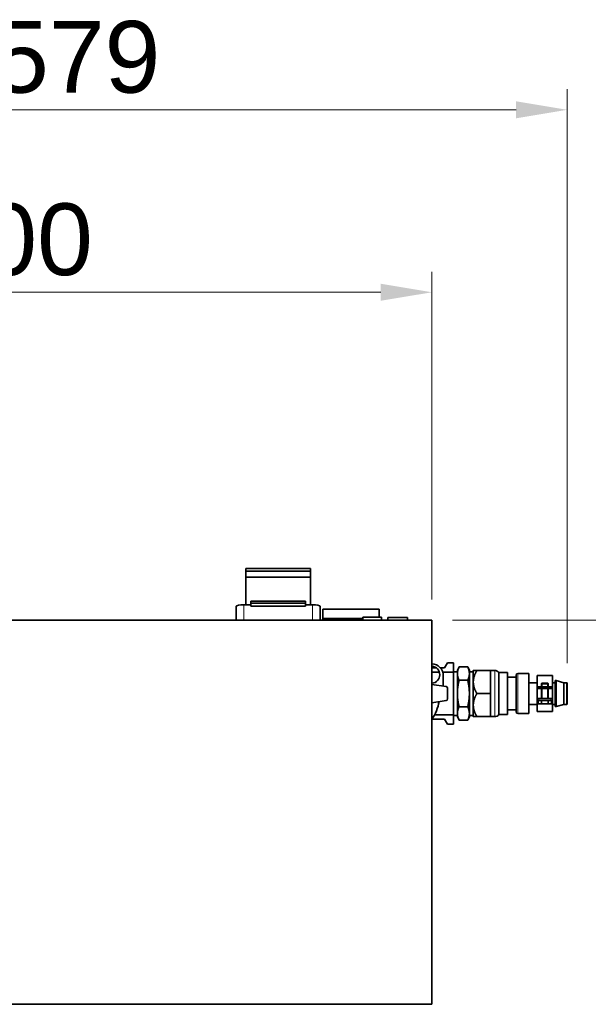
# Model space of a CAD drawing. Header units: millimetres. Extents: x 0 to 5040, y 0 to 3564.
# Tile 13 of 45: x 1608 to 1940, y 723 to 1299. Entities that reach past the tile are written whole.
import ezdxf

# ---------------------------------------------------------------- set-up
doc = ezdxf.new("R2010")
doc.units = ezdxf.units.MM
doc.header["$LTSCALE"] = 12
for name, color, linetype, lineweight, true_color in [('Filettatura(ISO)', 3, 'Continuous', 9, 0x00ff00), ('Quote(ISO)', 7, 'Continuous', 25, 0x80ff00), ('Spigoli tangenti visibili(ISO)', 7, 'Continuous', 15, 0x00803f)]:
    doc.layers.add(name, color=color, linetype=linetype, lineweight=lineweight, true_color=true_color)
doc.layers.add('Spigoli visibili(ISO)', color=7, linetype='Continuous', lineweight=35)
doc.styles.add('Corrente-BSI', font='arial.ttf')
doc.dimstyles.new('DEFAULT-ISO', dxfattribs={"dimscale": 12, "dimtxt": 3.5, "dimasz": 2.5, "dimexe": 1, "dimexo": 1, "dimgap": 0.762, "dimtad": 1, "dimtoh": 1, "dimrnd": 1e-08, "dimtxsty": 'Corrente-BSI', "dimcen": 0.09, "dimdle": 10, "dimclrd": 7, "dimclre": 7, "dimclrt": 7, "dimazin": 2, "dimtfac": 0.571429, "dimtmove": 0, "dimatfit": 3, "dimfxl": 1, "dimtolj": 1, "dimlwd": 5, "dimlwe": 5, "dimarcsym": 0})

# ---------------------------------------------------------------- blocks, each defined once
blk = doc.blocks.new('*D18')
at = {"layer": 'Defpoints', "color": 0, "linetype": 'Continuous', "transparency": 16777216}
for p in [(1848.93, 1139.63), (1348.93, 947.63), (1848.93, 947.63)]:
    blk.add_point(p, dxfattribs=at)
at = {"layer": 'Quote(ISO)', "color": 7, "linetype": 'Continuous', "lineweight": 5, "transparency": 16777216}
for p, q in [((1348.93, 959.63), (1348.93, 1151.63)), ((1848.93, 959.63), (1848.93, 1151.63)), ((1378.93, 1139.63), (1818.93, 1139.63))]:
    blk.add_line(p, q, dxfattribs=at)
at = {"layer": 'Quote(ISO)', "color": 7, "linetype": 'Continuous', "transparency": 16777216}
for points in [[(1378.93, 1144.63), (1378.93, 1134.63), (1348.93, 1139.63)], [(1818.93, 1144.63), (1818.93, 1134.63), (1848.93, 1139.63)]]:
    blk.add_solid(points, dxfattribs=at)
at = {"layer": 'Quote(ISO)', "color": 7, "linetype": 'Continuous', "lineweight": 9, "transparency": 16777216, "insert": (1552.61, 1191.66), "char_height": 42, "attachment_point": 1, "style": 'Corrente-BSI'}
blk.add_mtext('\\A1;500', dxfattribs=at)
blk = doc.blocks.new('*D19')
at = {"layer": 'Defpoints', "color": 0, "linetype": 'Continuous', "transparency": 16777216}
for p in [(1928.13, 1246.48), (1348.93, 947.63), (1928.13, 910.48)]:
    blk.add_point(p, dxfattribs=at)
at = {"layer": 'Quote(ISO)', "color": 7, "linetype": 'Continuous', "lineweight": 5, "transparency": 16777216}
for p, q in [((1348.93, 959.63), (1348.93, 1258.48)), ((1928.13, 922.48), (1928.13, 1258.48)), ((1378.93, 1246.48), (1898.13, 1246.48))]:
    blk.add_line(p, q, dxfattribs=at)
at = {"layer": 'Quote(ISO)', "color": 7, "linetype": 'Continuous', "transparency": 16777216}
for points in [[(1378.93, 1251.48), (1378.93, 1241.48), (1348.93, 1246.48)], [(1898.13, 1251.48), (1898.13, 1241.48), (1928.13, 1246.48)]]:
    blk.add_solid(points, dxfattribs=at)
at = {"layer": 'Quote(ISO)', "color": 7, "linetype": 'Continuous', "lineweight": 9, "transparency": 16777216, "insert": (1592.09, 1298.51), "char_height": 42, "attachment_point": 1, "style": 'Corrente-BSI'}
blk.add_mtext('\\A1;579', dxfattribs=at)
blk = doc.blocks.new('*D20')
at = {"layer": 'Defpoints', "color": 0, "linetype": 'Continuous', "transparency": 16777216}
for p in [(1848.93, 947.63), (2040.93, 947.63), (1848.93, 324.63)]:
    blk.add_point(p, dxfattribs=at)
at = {"layer": 'Quote(ISO)', "color": 7, "linetype": 'Continuous', "lineweight": 5, "transparency": 16777216}
for p, q in [((1860.93, 947.63), (2052.93, 947.63)), ((2040.93, 354.63), (2040.93, 917.63)), ((1860.93, 324.63), (2052.93, 324.63))]:
    blk.add_line(p, q, dxfattribs=at)
at = {"layer": 'Quote(ISO)', "color": 7, "linetype": 'Continuous', "transparency": 16777216}
for points in [[(2035.93, 917.63), (2045.93, 917.63), (2040.93, 947.63)], [(2035.93, 354.63), (2045.93, 354.63), (2040.93, 324.63)]]:
    blk.add_solid(points, dxfattribs=at)
at = {"layer": 'Quote(ISO)', "color": 7, "linetype": 'Continuous', "lineweight": 9, "transparency": 16777216, "insert": (1988.87, 589.62), "char_height": 42, "attachment_point": 1, "rotation": 90, "style": 'Corrente-BSI'}
blk.add_mtext('\\A1;623', dxfattribs=at)

msp = doc.modelspace()

# ---------------------------------------------------------------- linework, layer by layer
at = {"layer": 'Filettatura(ISO)'}
for p, q in [((1913.45, 910.378), (1913.45, 908.628)), ((1913.45, 907.628), (1913.45, 901.628)), ((1916.614, 908.628), (1916.614, 910.378)), ((1916.614, 901.628), (1916.614, 907.628))]:
    msp.add_line(p, q, dxfattribs=at)
at = {"layer": 'Spigoli tangenti visibili(ISO)'}
for p, q in [((1742.932, 958.536), (1774.932, 958.536)), ((1738.932, 947.628), (1738.932, 956.654)), ((1778.932, 947.628), (1778.932, 956.654)), ((1885.696, 891.128), (1885.696, 918.128)), ((1899.132, 916.378), (1899.132, 892.878)), ((1911.532, 907.628), (1911.532, 908.628)), ((1918.532, 908.628), (1918.532, 907.628)), ((1927.632, 910.978), (1927.632, 898.278)), ((1911.532, 900.628), (1911.532, 901.628)), ((1918.532, 901.628), (1918.532, 900.628))]:
    msp.add_line(p, q, dxfattribs=at)
at = {"layer": 'Spigoli visibili(ISO)'}
for p, q in [((1739.932, 977.924), (1777.932, 977.924)), ((1739.932, 976.271), (1739.932, 977.924)), ((1739.932, 976.271), (1777.932, 976.271)), ((1739.932, 972.684), (1739.932, 976.271)), ((1777.932, 976.271), (1777.932, 977.924)), ((1777.932, 972.684), (1777.932, 976.271)), ((1739.932, 972.684), (1777.932, 972.684)), ((1739.932, 956.654), (1739.932, 972.684)), ((1777.932, 956.654), (1777.932, 972.684)), ((1742.932, 958.763), (1742.932, 958.536)), ((1774.932, 958.763), (1742.932, 958.763)), ((1742.932, 957.612), (1742.932, 958.536)), ((1742.932, 955.838), (1742.932, 957.612)), ((1742.932, 957.612), (1774.932, 957.612)), ((1774.932, 958.763), (1774.932, 958.536)), ((1774.932, 957.612), (1774.932, 958.536)), ((1774.932, 955.838), (1774.932, 957.612)), ((1734.432, 947.628), (1734.432, 955.719)), ((1742.932, 956.654), (1738.932, 956.654)), ((1742.932, 955.838), (1774.932, 955.838)), ((1778.932, 956.654), (1774.932, 956.654)), ((1783.432, 947.628), (1783.432, 955.719)), ((1785.012, 948.629), (1785.012, 954.128)), ((1818.012, 954.128), (1785.012, 954.128)), ((1818.012, 949.278), (1818.012, 954.128)), ((1348.932, 947.628), (1848.932, 947.628)), ((1785.012, 948.629), (1785.012, 947.628)), ((1808.432, 948.629), (1785.012, 948.629)), ((1808.432, 949.278), (1819.432, 949.278)), ((1808.432, 947.628), (1808.432, 949.278)), ((1819.432, 947.628), (1819.432, 949.278)), ((1823.182, 949.128), (1834.682, 949.128)), ((1823.182, 947.628), (1823.182, 949.128)), ((1834.682, 947.628), (1834.682, 949.128)), ((1848.932, 947.628), (1848.932, 722.628)), ((1856.3, 919.628), (1858.032, 922.628)), ((1858.032, 922.628), (1861.532, 922.628)), ((1861.532, 917.128), (1861.532, 922.628)), ((1848.932, 919.628), (1851.532, 919.628)), ((1848.932, 917.128), (1853.302, 917.128)), ((1853.894, 919.628), (1856.3, 919.628)), ((1855.24, 917.128), (1861.532, 917.128)), ((1863.832, 917.428), (1861.532, 917.428)), ((1861.532, 892.128), (1861.532, 917.128)), ((1863.832, 918.128), (1864.806, 920.217)), ((1863.832, 916.32), (1863.832, 918.128)), ((1864.806, 920.217), (1869.858, 920.217)), ((1870.832, 918.128), (1869.858, 920.217)), ((1870.832, 918.128), (1870.832, 916.32)), ((1873.132, 917.428), (1870.832, 917.428)), ((1873.132, 911.378), (1873.132, 918.128)), ((1883.132, 918.128), (1875.221, 918.128)), ((1883.132, 911.378), (1883.132, 918.128)), ((1885.696, 918.128), (1883.132, 918.128)), ((1888.132, 916.878), (1888.132, 892.378)), ((1893.132, 916.878), (1888.132, 916.878)), ((1893.132, 916.878), (1893.132, 892.378)), ((1855.532, 909.009), (1855.532, 915.128)), ((1863.832, 904.628), (1863.832, 916.32)), ((1869.858, 912.423), (1864.806, 912.423)), ((1870.832, 916.32), (1870.832, 904.628)), ((1873.132, 897.878), (1873.132, 911.378)), ((1883.132, 904.628), (1883.132, 911.378)), ((1898.132, 914.128), (1893.132, 914.128)), ((1898.132, 893.878), (1898.132, 915.378)), ((1899.132, 916.378), (1905.532, 916.378)), ((1905.532, 892.878), (1905.532, 916.378)), ((1910.532, 915.128), (1910.532, 908.628)), ((1919.532, 915.128), (1910.532, 915.128)), ((1919.532, 908.628), (1919.532, 915.128)), ((1921.132, 897.028), (1921.132, 912.228)), ((1921.132, 912.228), (1921.632, 912.228)), ((1921.632, 897.028), (1921.632, 912.228)), ((1926.132, 910.978), (1921.632, 912.228)), ((1857.183, 908.758), (1848.932, 910.015)), ((1858.032, 901.488), (1858.032, 907.769)), ((1905.532, 910.978), (1910.532, 910.978)), ((1910.532, 908.628), (1911.532, 908.628)), ((1910.532, 908.628), (1910.532, 907.628)), ((1911.532, 907.628), (1910.532, 907.628)), ((1910.532, 907.628), (1910.532, 901.628)), ((1911.532, 908.628), (1918.532, 908.628)), ((1918.532, 907.628), (1911.532, 907.628)), ((1913.282, 910.628), (1913.032, 910.378)), ((1917.032, 910.378), (1913.032, 910.378)), ((1913.032, 908.628), (1913.032, 910.378)), ((1917.032, 910.378), (1913.032, 910.378)), ((1913.032, 901.628), (1913.032, 907.628)), ((1913.282, 910.628), (1916.782, 910.628)), ((1916.782, 910.628), (1917.032, 910.378)), ((1917.032, 908.628), (1917.032, 910.378)), ((1917.032, 901.628), (1917.032, 907.628)), ((1918.532, 908.628), (1919.532, 908.628)), ((1919.532, 907.628), (1918.532, 907.628)), ((1919.532, 910.978), (1921.132, 910.978)), ((1919.532, 907.628), (1919.532, 908.628)), ((1919.532, 901.628), (1919.532, 907.628)), ((1926.132, 898.278), (1926.132, 910.978)), ((1926.132, 910.978), (1927.632, 910.978)), ((1928.132, 898.778), (1928.132, 910.478)), ((1848.932, 899.242), (1857.183, 900.499)), ((1863.832, 892.937), (1863.832, 904.628)), ((1870.832, 904.628), (1870.832, 892.937)), ((1883.132, 904.628), (1875.221, 904.628)), ((1883.132, 897.878), (1883.132, 904.628)), ((1910.532, 901.628), (1911.532, 901.628)), ((1910.532, 901.628), (1910.532, 900.628)), ((1911.532, 900.628), (1910.532, 900.628)), ((1910.532, 900.628), (1910.532, 894.128)), ((1911.106, 900.628), (1911.106, 898.628)), ((1911.532, 901.628), (1918.532, 901.628)), ((1918.532, 900.628), (1911.532, 900.628)), ((1913.069, 900.628), (1913.069, 898.628)), ((1916.995, 900.628), (1916.995, 898.628)), ((1918.532, 901.628), (1919.532, 901.628)), ((1919.532, 900.628), (1918.532, 900.628)), ((1918.958, 900.628), (1918.958, 898.628)), ((1919.532, 900.628), (1919.532, 901.628)), ((1919.532, 894.128), (1919.532, 900.628)), ((1869.858, 896.834), (1864.806, 896.834)), ((1873.132, 891.128), (1873.132, 897.878)), ((1883.132, 891.128), (1883.132, 897.878)), ((1898.132, 895.128), (1893.132, 895.128)), ((1905.532, 898.278), (1910.532, 898.278)), ((1919.532, 894.128), (1910.532, 894.128)), ((1913.069, 898.628), (1911.106, 898.628)), ((1916.995, 898.628), (1913.069, 898.628)), ((1918.958, 898.628), (1916.995, 898.628)), ((1919.532, 898.278), (1921.132, 898.278)), ((1921.132, 897.028), (1921.632, 897.028)), ((1926.132, 898.278), (1921.632, 897.028)), ((1926.132, 898.278), (1927.632, 898.278)), ((1856.3, 889.628), (1848.982, 889.628)), ((1850.464, 892.128), (1861.532, 892.128)), ((1858.032, 886.628), (1856.3, 889.628)), ((1861.532, 886.628), (1861.532, 892.128)), ((1863.832, 891.828), (1861.532, 891.828)), ((1863.832, 891.128), (1863.832, 892.937)), ((1863.832, 891.128), (1864.806, 889.04)), ((1869.858, 889.04), (1864.806, 889.04)), ((1870.832, 891.128), (1869.858, 889.04)), ((1870.832, 892.937), (1870.832, 891.128)), ((1873.132, 891.828), (1870.832, 891.828)), ((1883.132, 891.128), (1875.221, 891.128)), ((1885.696, 891.128), (1883.132, 891.128)), ((1893.132, 892.378), (1888.132, 892.378)), ((1899.132, 892.878), (1905.532, 892.878)), ((1858.032, 886.628), (1861.532, 886.628)), ((1848.932, 722.628), (1348.932, 722.628))]:
    msp.add_line(p, q, dxfattribs=at)
for centre, radius, start, end in [((1848.532, 915.128), 7, 0, 86.724171), ((1848.532, 915.628), 5, 274.588566, 85.411434), ((1885.696, 915.128), 3, 35.685335, 90), ((1899.132, 915.378), 1, 90, 180), ((1857.032, 907.769), 1, 0, 81.337948), ((1927.632, 910.478), 0.5, 0, 90), ((1826.532, 904.628), 27, 326.060711, 349.868119), ((1857.032, 901.488), 1, 278.662052, 0), ((1899.132, 893.878), 1, 180, 270), ((1927.632, 898.778), 0.5, 270, 0), ((1885.696, 894.128), 3, 270, 324.314665)]:
    msp.add_arc(centre, radius, start, end, dxfattribs=at)
for centre, major_axis, start_param, end_param in [((1738.932, 955.719), (-4.5, 0), 4.712389, 6.2831853), ((1778.932, 955.719), (4.5, 0), 0, 1.5707963)]:
    msp.add_ellipse(centre, major_axis=major_axis, ratio=0.2079117, start_param=start_param, end_param=end_param, dxfattribs=at)
for points, weights in [([(1863.832, 916.32), (1863.832, 918.128), (1864.806, 920.217)], [1, 1.09757509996, 1.11817960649]), ([(1869.858, 920.217), (1870.832, 918.128), (1870.832, 916.32)], [1.11817960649, 1.09757509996, 1]), ([(1875.221, 918.128), (1873.132, 918.128), (1873.132, 918.128)], [1.08511832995, 1.0812273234, 1]), ([(1873.132, 911.378), (1873.132, 914.511), (1875.221, 918.128)], [1, 1.0812273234, 1.08511832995]), ([(1864.806, 912.423), (1863.832, 914.511), (1863.832, 916.32)], [1.11817960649, 1.09757509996, 1]), ([(1863.832, 904.628), (1863.832, 908.246), (1864.806, 912.423)], [1, 1.09757509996, 1.11817960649]), ([(1870.832, 916.32), (1870.832, 914.511), (1869.858, 912.423)], [1, 1.09757509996, 1.11817960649]), ([(1869.858, 912.423), (1870.832, 908.246), (1870.832, 904.628)], [1.11817960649, 1.09757509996, 1]), ([(1875.221, 904.628), (1873.132, 908.246), (1873.132, 911.378)], [1.08511832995, 1.0812273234, 1]), ([(1864.806, 896.834), (1863.832, 901.011), (1863.832, 904.628)], [1.11817960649, 1.09757509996, 1]), ([(1870.832, 904.628), (1870.832, 901.011), (1869.858, 896.834)], [1, 1.09757509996, 1.11817960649]), ([(1873.132, 897.878), (1873.132, 901.011), (1875.221, 904.628)], [1, 1.0812273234, 1.08511832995]), ([(1863.832, 892.937), (1863.832, 894.746), (1864.806, 896.834)], [1, 1.09757509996, 1.11817960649]), ([(1869.858, 896.834), (1870.832, 894.746), (1870.832, 892.937)], [1.11817960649, 1.09757509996, 1]), ([(1875.221, 891.128), (1873.132, 894.746), (1873.132, 897.878)], [1.08511832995, 1.0812273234, 1]), ([(1864.806, 889.04), (1863.832, 891.128), (1863.832, 892.937)], [1.11817960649, 1.09757509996, 1]), ([(1870.832, 892.937), (1870.832, 891.128), (1869.858, 889.04)], [1, 1.09757509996, 1.11817960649]), ([(1873.132, 891.128), (1873.132, 891.128), (1875.221, 891.128)], [1, 1.0812273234, 1.08511832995])]:
    msp.add_rational_spline(points, weights, degree=2, dxfattribs=at)

# ---------------------------------------------------------------- dimensions: what is measured, and where the dimension line sits
at = {"layer": 'Quote(ISO)', "color": 7, "linetype": 'Continuous', "lineweight": 9}
for base, p2, override, picture, middle in [((1928.132, 1246.478), (1928.132, 910.478), {"dimgap": 0.762, "dimtoh": 0, "dimdec": 0, "dimtol": 0, "dimlim": 0, "dimtp": 0, "dimtm": 0, "dimtdec": 0, "dimtofl": 0, "dimatfit": 1}, '*D19', (1638.532, 1246.478)), ((1848.932, 1139.628), (1848.932, 947.628), {"dimgap": 0.762, "dimtoh": 0, "dimdec": 2, "dimtol": 0, "dimlim": 0, "dimtp": 0, "dimtm": 0, "dimtdec": 2, "dimtofl": 0, "dimatfit": 1}, '*D18', (1598.932, 1139.628))]:
    dim = msp.add_linear_dim(base=base, p1=(1348.932, 947.628), p2=p2, dimstyle='DEFAULT-ISO', override=override, dxfattribs=at)
    dim.commit()
    dim.dimension.update_dxf_attribs({"geometry": picture, "text_midpoint": middle, "dimtype": 160})
dim = msp.add_linear_dim(base=(2040.932, 947.628), p1=(1848.932, 324.628), p2=(1848.932, 947.628), angle=270, dimstyle='DEFAULT-ISO', override={"dimgap": 0.762, "dimtoh": 0, "dimdec": 2, "dimtol": 0, "dimlim": 0, "dimtp": 0, "dimtm": 0, "dimtdec": 2, "dimtofl": 0, "dimatfit": 1}, dxfattribs=at)
dim.commit()
dim.dimension.update_dxf_attribs({"geometry": '*D20', "text_midpoint": (2040.932, 636.128), "dimtype": 160})

doc.saveas('drawing.dxf')
